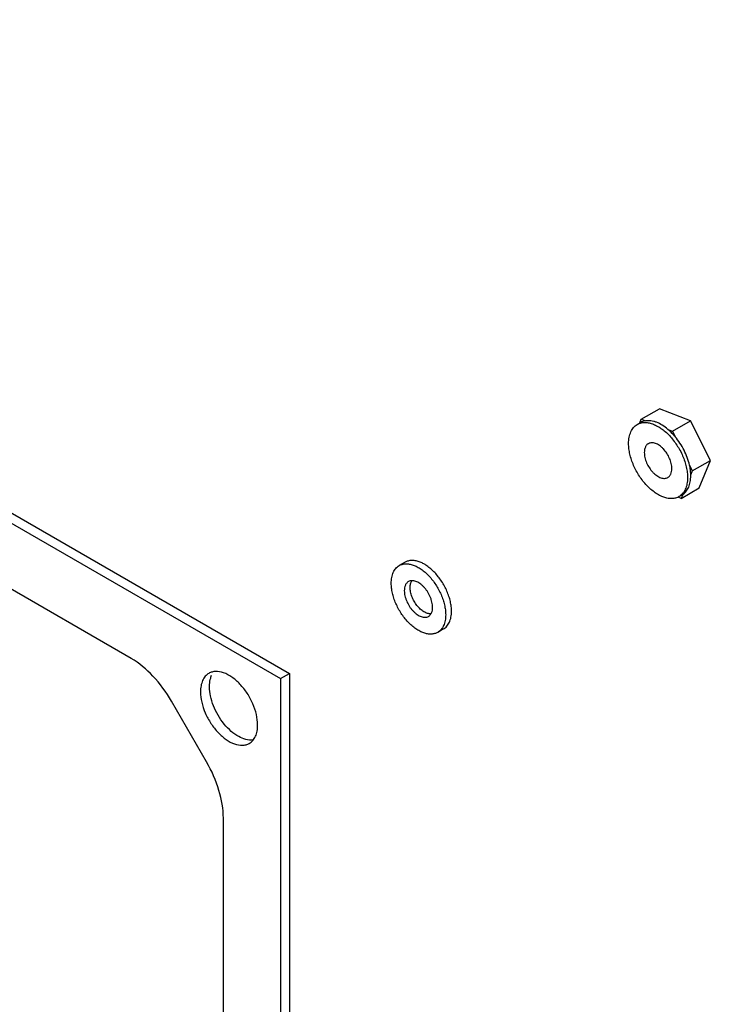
# Model space of a CAD drawing. Header units: millimetres. Extents: x 35 to 272, y 67 to 362.
# Tile 5 of 5: x 187 to 272, y 214 to 336. Entities that reach past the tile are written whole.
import ezdxf

# ---------------------------------------------------------------- set-up
doc = ezdxf.new("R2010")
doc.units = ezdxf.units.MM
doc.header["$LTSCALE"] = 27.885606
doc.layers.get('0').update_dxf_attribs({"linetype": 'CONTINUOUS'})

msp = doc.modelspace()

# ---------------------------------------------------------------- linework, layer by layer
at = {"color": 7}
for p, q in [((80.02, 336.15), (220.03, 255.32)), ((78.91, 335.51), (218.92, 254.68)), ((200.43, 257.18), (97.4, 316.67)), ((263.55, 286.77), (265.78, 288.05)), ((269.62, 286.57), (265.78, 288.05)), ((263.05, 286.11), (263.44, 286.34)), ((263.36, 286.29), (263.55, 286.77)), ((263.55, 286.77), (264.09, 286.56)), ((267.39, 285.28), (269.62, 286.57)), ((272.09, 281.67), (269.62, 286.57)), ((266.85, 285.49), (267.39, 285.28)), ((267.39, 285.28), (267.74, 284.59)), ((269.86, 280.39), (272.09, 281.67)), ((270.72, 278.26), (272.09, 281.67)), ((269.51, 281.08), (269.86, 280.39)), ((269.86, 280.39), (269.67, 279.91)), ((268.49, 276.97), (270.72, 278.26)), ((268.49, 276.97), (268.09, 277.13)), ((268.2, 277.18), (268.6, 277.4)), ((268.68, 277.45), (268.49, 276.97)), ((268.6, 277.4), (268.68, 277.45)), ((234.32, 269.07), (233.6, 268.65)), ((239.09, 260.82), (238.36, 260.4)), ((218.92, 254.68), (220.03, 255.32)), ((218.92, 254.68), (218.92, 93.01)), ((220.03, 255.32), (220.03, 93.65)), ((209.78, 244.38), (205.43, 251.91)), ((211.85, 118.44), (211.85, 237.41))]:
    msp.add_line(p, q, dxfattribs=at)
msp.add_arc((264.7, 279.76), 4.96, 0.0034, 1.6422, dxfattribs=at)
for points, knots in [([(261.98, 283.75), (261.98, 284.01), (262.01, 284.39), (262.13, 284.87), (262.25, 285.2), (262.4, 285.48), (262.59, 285.73), (262.8, 285.95), (262.96, 286.06), (263.05, 286.11)], [0, 0, 0, 0, 0.289278, 0.422536, 0.548497, 0.667894, 0.781867, 0.891952, 1, 1, 1, 1]), ([(263.05, 286.11), (263.11, 286.14), (263.24, 286.21), (263.53, 286.31), (263.92, 286.37), (264.42, 286.33), (264.93, 286.19), (265.47, 285.95), (266, 285.63), (266.53, 285.22), (267.04, 284.73), (267.51, 284.17), (267.95, 283.56), (268.34, 282.92), (268.67, 282.24), (268.93, 281.55), (269.12, 280.86), (269.24, 280.19), (269.27, 279.75), (269.27, 279.54)], [0, 0, 0, 0, 0.021334, 0.042896, 0.087474, 0.135253, 0.187158, 0.2436, 0.304553, 0.369645, 0.438248, 0.509539, 0.582568, 0.656305, 0.729688, 0.801669, 0.871268, 0.937611, 1, 1, 1, 1]), ([(264.09, 286.56), (263.98, 286.54), (263.75, 286.49), (263.54, 286.39), (263.44, 286.34)], [0, 0, 0, 0, 0.506239, 1, 1, 1, 1]), ([(266.85, 285.49), (266.63, 285.68), (266.18, 286.01), (265.57, 286.33), (265.09, 286.49), (264.74, 286.56), (264.41, 286.58), (264.2, 286.57), (264.09, 286.56)], [0, 0, 0, 0, 0.28919, 0.552236, 0.673561, 0.788198, 0.896722, 1, 1, 1, 1]), ([(267.74, 284.59), (267.67, 284.68), (267.39, 284.99), (267.09, 285.29), (266.85, 285.49)], [0, 0, 0, 0, 0.2567, 1, 1, 1, 1]), ([(268.2, 277.18), (268.14, 277.14), (268.01, 277.07), (267.72, 276.98), (267.33, 276.92), (266.84, 276.96), (266.32, 277.09), (265.79, 277.33), (265.25, 277.66), (264.72, 278.07), (264.22, 278.56), (263.74, 279.11), (263.3, 279.72), (262.92, 280.37), (262.59, 281.04), (262.32, 281.73), (262.13, 282.42), (262.01, 283.09), (261.98, 283.53), (261.98, 283.75)], [0, 0, 0, 0, 0.021334, 0.042896, 0.087474, 0.135253, 0.187158, 0.2436, 0.304553, 0.369645, 0.438248, 0.509539, 0.582568, 0.656305, 0.729688, 0.801669, 0.871268, 0.937611, 1, 1, 1, 1]), ([(264.42, 283.73), (264.38, 283.71), (264.3, 283.66), (264.2, 283.56), (264.12, 283.44), (264.02, 283.26), (263.94, 282.98), (263.92, 282.75), (263.92, 282.63)], [0, 0, 0, 0, 0.108096, 0.218228, 0.332252, 0.451706, 0.710587, 1, 1, 1, 1]), ([(267.33, 280.66), (267.33, 280.76), (267.32, 280.96), (267.26, 281.28), (267.17, 281.6), (267.01, 282.03), (266.73, 282.55), (266.37, 283), (266.05, 283.31), (265.8, 283.51), (265.55, 283.66), (265.3, 283.77), (265.06, 283.84), (264.83, 283.85), (264.61, 283.82), (264.48, 283.77), (264.42, 283.73)], [0, 0, 0, 0, 0.062408, 0.12878, 0.198401, 0.270409, 0.417449, 0.561682, 0.63031, 0.695425, 0.756399, 0.812861, 0.864784, 0.91258, 0.957174, 1, 1, 1, 1]), ([(269.51, 281.08), (269.44, 281.39), (269.25, 282.02), (268.85, 282.93), (268.35, 283.8), (267.95, 284.34), (267.74, 284.59)], [0, 0, 0, 0, 0.242051, 0.493618, 0.74844, 1, 1, 1, 1]), ([(263.92, 282.63), (263.92, 282.53), (263.93, 282.32), (263.99, 282.01), (264.08, 281.68), (264.25, 281.25), (264.53, 280.74), (264.88, 280.28), (265.2, 279.97), (265.45, 279.78), (265.7, 279.62), (265.95, 279.51), (266.19, 279.45), (266.43, 279.43), (266.64, 279.46), (266.77, 279.52), (266.83, 279.55)], [0, 0, 0, 0, 0.062408, 0.12878, 0.198401, 0.270409, 0.417449, 0.561682, 0.63031, 0.695425, 0.756399, 0.812861, 0.864784, 0.91258, 0.957174, 1, 1, 1, 1]), ([(266.83, 279.55), (266.87, 279.58), (266.95, 279.63), (267.05, 279.73), (267.14, 279.84), (267.23, 280.03), (267.31, 280.3), (267.33, 280.53), (267.33, 280.66)], [0, 0, 0, 0, 0.108096, 0.218228, 0.332252, 0.451706, 0.710587, 1, 1, 1, 1]), ([(269.67, 279.91), (269.66, 280.1), (269.63, 280.49), (269.56, 280.88), (269.51, 281.08)], [0, 0, 0, 0, 0.486729, 1, 1, 1, 1]), ([(269.27, 279.54), (269.27, 279.28), (269.24, 278.89), (269.12, 278.41), (269, 278.09), (268.85, 277.8), (268.67, 277.55), (268.45, 277.34), (268.29, 277.23), (268.2, 277.18)], [0, 0, 0, 0, 0.289278, 0.422536, 0.548497, 0.667894, 0.781867, 0.891952, 1, 1, 1, 1]), ([(268.68, 277.45), (268.76, 277.51), (268.91, 277.62), (269.11, 277.84), (269.28, 278.09), (269.42, 278.37), (269.53, 278.68), (269.64, 279.14), (269.67, 279.51), (269.67, 279.77)], [0, 0, 0, 0, 0.107811, 0.218116, 0.332505, 0.452325, 0.578546, 0.711785, 1, 1, 1, 1]), ([(240.07, 263), (240.07, 263.2), (240.05, 263.61), (239.94, 264.22), (239.76, 264.86), (239.51, 265.5), (239.21, 266.12), (238.85, 266.72), (238.45, 267.28), (238.01, 267.79), (237.54, 268.24), (237.05, 268.63), (236.56, 268.93), (236.07, 269.14), (235.59, 269.27), (235.13, 269.31), (234.77, 269.25), (234.5, 269.16), (234.38, 269.1), (234.32, 269.07)], [0, 0, 0, 0, 0.062389, 0.128732, 0.19833, 0.270312, 0.343694, 0.417431, 0.490461, 0.561753, 0.630355, 0.695448, 0.7564, 0.812842, 0.864747, 0.912526, 0.957104, 0.978666, 1, 1, 1, 1]), ([(232.62, 266.47), (232.62, 266.71), (232.64, 267.07), (232.75, 267.51), (232.86, 267.81), (233, 268.08), (233.18, 268.31), (233.37, 268.5), (233.52, 268.61), (233.6, 268.65)], [0, 0, 0, 0, 0.289278, 0.422536, 0.548497, 0.667893, 0.781867, 0.891952, 1, 1, 1, 1]), ([(233.6, 268.65), (233.66, 268.69), (233.78, 268.75), (234.04, 268.84), (234.41, 268.89), (234.86, 268.86), (235.34, 268.73), (235.84, 268.51), (236.33, 268.21), (236.82, 267.83), (237.29, 267.38), (237.73, 266.87), (238.13, 266.3), (238.49, 265.7), (238.79, 265.08), (239.03, 264.44), (239.21, 263.81), (239.32, 263.19), (239.35, 262.78), (239.35, 262.58)], [0, 0, 0, 0, 0.021334, 0.042896, 0.087474, 0.135253, 0.187158, 0.2436, 0.304553, 0.369645, 0.438248, 0.509539, 0.582568, 0.656305, 0.729688, 0.801669, 0.871268, 0.937611, 1, 1, 1, 1]), ([(234.74, 266.67), (234.7, 266.65), (234.63, 266.59), (234.52, 266.49), (234.43, 266.37), (234.33, 266.18), (234.25, 265.9), (234.23, 265.66), (234.23, 265.54)], [0, 0, 0, 0, 0.108097, 0.218229, 0.332253, 0.451706, 0.710587, 1, 1, 1, 1]), ([(237.73, 263.52), (237.73, 263.62), (237.72, 263.83), (237.66, 264.15), (237.57, 264.48), (237.4, 264.93), (237.17, 265.35), (236.89, 265.74), (236.66, 266.01), (236.42, 266.24), (236.16, 266.44), (235.91, 266.6), (235.65, 266.71), (235.4, 266.78), (235.16, 266.8), (234.94, 266.76), (234.81, 266.71), (234.74, 266.67)], [0, 0, 0, 0, 0.062401, 0.12876, 0.198373, 0.27037, 0.417389, 0.490436, 0.561743, 0.630361, 0.695468, 0.756433, 0.812887, 0.864803, 0.912592, 0.95718, 1, 1, 1, 1]), ([(234.95, 265.95), (234.95, 266.03), (234.96, 266.19), (235.01, 266.47), (235.09, 266.67), (235.16, 266.78)], [0, 0, 0, 0, 0.276421, 0.53502, 1, 1, 1, 1]), ([(238.36, 260.4), (238.31, 260.37), (238.18, 260.31), (237.92, 260.22), (237.56, 260.16), (237.1, 260.2), (236.62, 260.33), (236.13, 260.54), (235.64, 260.85), (235.15, 261.23), (234.68, 261.68), (234.24, 262.19), (233.84, 262.75), (233.48, 263.35), (233.18, 263.98), (232.93, 264.61), (232.75, 265.25), (232.64, 265.87), (232.62, 266.27), (232.62, 266.47)], [0, 0, 0, 0, 0.021334, 0.042896, 0.087474, 0.135253, 0.187158, 0.2436, 0.304553, 0.369645, 0.438248, 0.509539, 0.582568, 0.656305, 0.729688, 0.801669, 0.871268, 0.937611, 1, 1, 1, 1]), ([(234.23, 265.54), (234.23, 265.44), (234.25, 265.22), (234.3, 264.9), (234.4, 264.57), (234.57, 264.13), (234.8, 263.7), (235.08, 263.31), (235.31, 263.05), (235.55, 262.81), (235.8, 262.61), (236.06, 262.46), (236.32, 262.34), (236.56, 262.28), (236.8, 262.26), (237.03, 262.29), (237.16, 262.35), (237.22, 262.38)], [0, 0, 0, 0, 0.062401, 0.12876, 0.198373, 0.27037, 0.417389, 0.490436, 0.561743, 0.630361, 0.695468, 0.756433, 0.812887, 0.864803, 0.912592, 0.95718, 1, 1, 1, 1]), ([(237.52, 262.68), (237.45, 262.68), (237.31, 262.69), (237.1, 262.74), (236.87, 262.83), (236.65, 262.95), (236.42, 263.1), (236.13, 263.35), (235.78, 263.73), (235.44, 264.25), (235.17, 264.81), (235, 265.39), (234.95, 265.77), (234.95, 265.95)], [0, 0, 0, 0, 0.045697, 0.094797, 0.147656, 0.204339, 0.26467, 0.328283, 0.463079, 0.603611, 0.743806, 0.87764, 1, 1, 1, 1]), ([(237.22, 262.38), (237.26, 262.41), (237.34, 262.46), (237.44, 262.56), (237.53, 262.68), (237.63, 262.87), (237.72, 263.15), (237.73, 263.39), (237.73, 263.52)], [0, 0, 0, 0, 0.108097, 0.218229, 0.332253, 0.451706, 0.710587, 1, 1, 1, 1]), ([(239.09, 260.82), (239.16, 260.86), (239.31, 260.97), (239.51, 261.16), (239.68, 261.4), (239.82, 261.66), (239.93, 261.96), (240.04, 262.4), (240.07, 262.76), (240.07, 263)], [0, 0, 0, 0, 0.108047, 0.218132, 0.332106, 0.451502, 0.577464, 0.710722, 1, 1, 1, 1]), ([(239.35, 262.58), (239.35, 262.34), (239.32, 261.99), (239.21, 261.54), (239.1, 261.25), (238.96, 260.98), (238.79, 260.75), (238.59, 260.55), (238.44, 260.45), (238.36, 260.4)], [0, 0, 0, 0, 0.289278, 0.422536, 0.548497, 0.667893, 0.781867, 0.891952, 1, 1, 1, 1]), ([(205.43, 251.91), (204.79, 253.02), (203.34, 255.01), (201.44, 256.6), (200.43, 257.18)], [0, 0, 0, 0, 0.525563, 1, 1, 1, 1]), ([(210.06, 255.33), (209.89, 255.24), (209.58, 254.98), (209.25, 254.44), (209.06, 253.78), (209.02, 253.3), (209.02, 253.04)], [0, 0, 0, 0, 0.217766, 0.450897, 0.71037, 1, 1, 1, 1]), ([(216.09, 248.96), (216.09, 249.39), (215.97, 250.29), (215.53, 251.61), (214.84, 252.88), (213.96, 254), (212.97, 254.87), (211.94, 255.44), (211.07, 255.61), (210.45, 255.52), (210.18, 255.4), (210.06, 255.33)], [0, 0, 0, 0, 0.128745, 0.270397, 0.417613, 0.562017, 0.695748, 0.813063, 0.912471, 0.95712, 1, 1, 1, 1]), ([(210.13, 253.68), (210.13, 253.78), (210.14, 254.14), (210.2, 254.5), (210.28, 254.75)], [0, 0, 0, 0, 0.26469, 1, 1, 1, 1]), ([(210.28, 254.75), (210.28, 254.79), (210.32, 254.9), (210.37, 255.02), (210.4, 255.1)], [0, 0, 0, 0, 0.256025, 1, 1, 1, 1]), ([(215.54, 247.1), (214.93, 247.01), (213.91, 247.34), (212.77, 248.16), (211.91, 249.06), (211.17, 250.13), (210.6, 251.3), (210.23, 252.49), (210.13, 253.3), (210.13, 253.68)], [0, 0, 0, 0, 0.197102, 0.319976, 0.455174, 0.597225, 0.739597, 0.875749, 1, 1, 1, 1]), ([(209.02, 253.04), (209.02, 252.62), (209.14, 251.72), (209.59, 250.4), (210.27, 249.13), (211.15, 248.01), (212.14, 247.13), (213.17, 246.57), (214.04, 246.4), (214.66, 246.49), (214.93, 246.6), (215.06, 246.67)], [0, 0, 0, 0, 0.128745, 0.270397, 0.417613, 0.562017, 0.695748, 0.813063, 0.912471, 0.95712, 1, 1, 1, 1]), ([(215.06, 246.67), (215.22, 246.77), (215.53, 247.03), (215.86, 247.56), (216.05, 248.23), (216.09, 248.71), (216.09, 248.96)], [0, 0, 0, 0, 0.217766, 0.450897, 0.71037, 1, 1, 1, 1]), ([(211.85, 237.41), (211.85, 238.57), (211.41, 241.02), (210.42, 243.27), (209.78, 244.38)], [0, 0, 0, 0, 0.474438, 1, 1, 1, 1])]:
    msp.add_open_spline(points, degree=3, knots=knots, dxfattribs=at)

doc.saveas('drawing.dxf')
